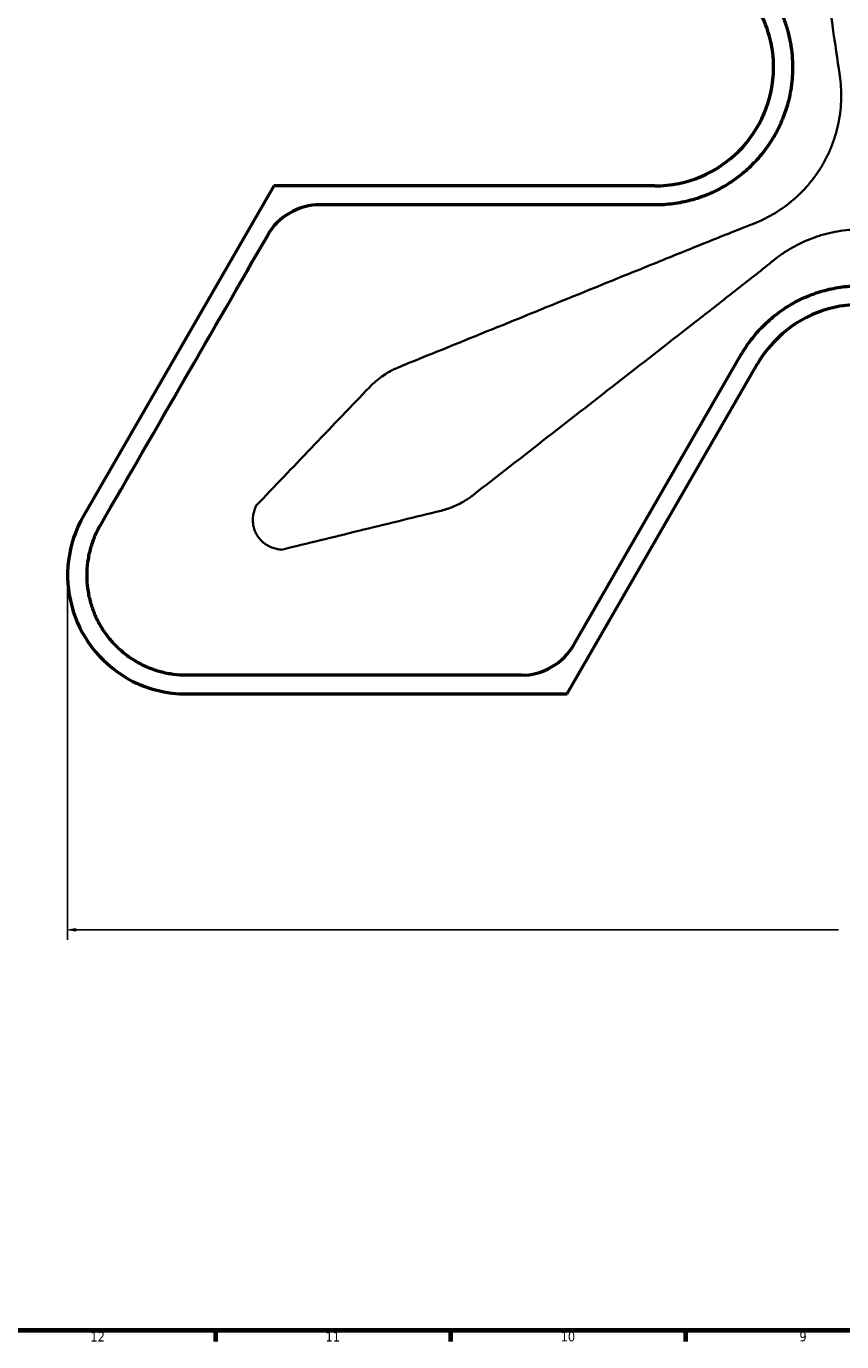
# Model space of a CAD drawing. Header units: inches. Extents: x -446 to 743, y -312 to 529.
# Tile 2 of 7: x -134 to 124, y -295 to 120. Entities that reach past the tile are written whole.
import ezdxf

# ---------------------------------------------------------------- set-up
doc = ezdxf.new("R2010")
doc.units = ezdxf.units.IN
doc.header["$MEASUREMENT"] = 0
for name, color, linetype in [('Dimension (ANSI)', 7, 'Continuous'), ('Visible (ANSI)', 7, 'Continuous'), ('Visible Narrow (ANSI)', 7, 'Continuous')]:
    doc.layers.add(name, color=color, linetype=linetype)

# ---------------------------------------------------------------- blocks, each defined once
blk = doc.blocks.new('block 3')
at = {"color": 7, "lineweight": 70, "true_color": 0xffffff}
blk.add_lwpolyline([(-425.91, -291.92), (-425.91, 508.98), (722.95, 508.98), (722.95, -291.92), (-425.91, -291.92)], dxfattribs=at)
blk = doc.blocks.new('block 16')
at = {"color": 7, "lineweight": 70, "true_color": 0xffffff}
blk.add_lwpolyline([(-74.39, -291.92), (-74.39, -295.37)], dxfattribs=at)
blk = doc.blocks.new('block 18')
at = {"color": 7, "lineweight": 70, "true_color": 0xffffff}
blk.add_lwpolyline([(-0.09, -291.92), (-0.09, -295.37)], dxfattribs=at)
blk = doc.blocks.new('block 20')
at = {"color": 7, "lineweight": 70, "true_color": 0xffffff}
blk.add_lwpolyline([(74.22, -291.92), (74.22, -295.37)], dxfattribs=at)
blk = doc.blocks.new('block 53')
at = {"color": 7, "true_color": 0xffffff, "insert": (110.18, -295.38), "char_height": 3.0476, "attachment_point": 7}
blk.add_mtext('\\fTahoma|b0|i0|c0|p34;\\W1;9', dxfattribs=at)
blk = doc.blocks.new('block 55')
at = {"color": 7, "true_color": 0xffffff, "insert": (34.73, -295.38), "char_height": 3.0476, "attachment_point": 7}
blk.add_mtext('\\fTahoma|b0|i0|c0|p34;\\W1;10', dxfattribs=at)
blk = doc.blocks.new('block 57')
at = {"color": 7, "true_color": 0xffffff, "insert": (-39.57, -295.37), "char_height": 3.0476, "attachment_point": 7}
blk.add_mtext('\\fTahoma|b0|i0|c0|p34;\\W1;11', dxfattribs=at)
blk = doc.blocks.new('block 59')
at = {"color": 7, "true_color": 0xffffff, "insert": (-113.88, -295.37), "char_height": 3.0476, "attachment_point": 7}
blk.add_mtext('\\fTahoma|b0|i0|c0|p34;\\W1;12', dxfattribs=at)
blk = doc.blocks.new('block 2')
for name in ['block 3', 'block 59', 'block 16', 'block 57', 'block 18', 'block 55', 'block 20', 'block 53']:
    blk.add_blockref(name, (0, 0))
blk = doc.blocks.new('block 113')
at = {"layer": 'Visible Narrow (ANSI)', "color": 7, "lineweight": 35, "true_color": 0xffffff}
blk.add_open_spline([(93.99, 57.11), (94.02, 57.12), (94.05, 57.13), (94.08, 57.14), (94.11, 57.15), (94.14, 57.16), (94.18, 57.17), (94.25, 57.2), (94.32, 57.22), (94.38, 57.25), (94.63, 57.34), (94.88, 57.43), (95.13, 57.52), (95.42, 57.63), (95.71, 57.75), (96.01, 57.87)], degree=3, knots=[0, 0, 0, 0, 1, 1, 1, 2, 2, 2, 3, 3, 3, 4, 4, 4, 5, 5, 5, 5], dxfattribs=at)
blk = doc.blocks.new('block 114')
at = {"layer": 'Visible Narrow (ANSI)', "color": 7, "lineweight": 35, "true_color": 0xffffff}
blk.add_open_spline([(96.01, 57.87), (98.27, 58.78), (100.42, 59.87), (102.47, 61.11), (102.48, 61.12), (102.49, 61.13), (102.51, 61.14), (104.54, 62.38), (106.48, 63.78), (108.31, 65.36), (108.33, 65.38), (108.35, 65.39), (108.37, 65.41), (108.81, 65.79), (109.25, 66.18), (109.67, 66.58), (109.69, 66.6), (109.71, 66.62), (109.73, 66.63), (110.15, 67.03), (110.57, 67.44), (110.98, 67.85), (110.99, 67.87), (111.01, 67.89), (111.03, 67.91), (111.86, 68.75), (112.66, 69.64), (113.41, 70.55), (113.43, 70.56), (113.44, 70.58), (113.45, 70.59), (114.21, 71.51), (114.94, 72.46), (115.62, 73.45), (116.32, 74.45), (116.97, 75.48), (117.58, 76.53)], degree=3, knots=[0, 0, 0, 0, 1, 1, 1, 2, 2, 2, 3, 3, 3, 4, 4, 4, 5, 5, 5, 6, 6, 6, 7, 7, 7, 8, 8, 8, 9, 9, 9, 10, 10, 10, 11, 11, 11, 12, 12, 12, 12], dxfattribs=at)
blk = doc.blocks.new('block 115')
at = {"layer": 'Visible Narrow (ANSI)', "color": 7, "lineweight": 35, "true_color": 0xffffff}
blk.add_open_spline([(129.47, 55.94), (129.32, 55.94), (129.17, 55.94), (129.01, 55.94), (128.86, 55.94), (128.71, 55.94), (128.56, 55.93), (128.25, 55.93), (127.95, 55.92), (127.65, 55.91), (127.04, 55.88), (126.44, 55.84), (125.84, 55.79), (124.64, 55.69), (123.45, 55.54), (122.26, 55.34), (121.08, 55.13), (119.9, 54.88), (118.73, 54.58), (118.14, 54.43), (117.56, 54.27), (116.98, 54.09), (116.98, 54.09), (116.98, 54.09), (116.98, 54.09), (116.4, 53.92), (115.82, 53.73), (115.24, 53.53), (115.24, 53.53), (115.24, 53.53), (115.24, 53.53), (112.94, 52.73), (110.73, 51.75), (108.61, 50.59), (108.6, 50.59), (108.6, 50.59), (108.6, 50.59), (107.54, 50.01), (106.5, 49.38), (105.48, 48.72), (104.46, 48.05), (103.47, 47.34), (102.52, 46.59)], degree=3, knots=[0, 0, 0, 0, 1, 1, 1, 2, 2, 2, 3, 3, 3, 4, 4, 4, 5, 5, 5, 6, 6, 6, 7, 7, 7, 8, 8, 8, 9, 9, 9, 10, 10, 10, 11, 11, 11, 12, 12, 12, 13, 13, 13, 14, 14, 14, 14], dxfattribs=at)
blk = doc.blocks.new('block 116')
at = {"layer": 'Visible Narrow (ANSI)', "color": 7, "lineweight": 35, "true_color": 0xffffff}
blk.add_open_spline([(102.52, 46.59), (102.06, 46.23), (101.61, 45.87), (101.17, 45.5), (101.11, 45.45), (101.06, 45.4), (101, 45.36), (100.99, 45.34), (100.97, 45.33), (100.95, 45.31), (100.94, 45.3), (100.93, 45.3), (100.93, 45.29), (100.91, 45.28), (100.9, 45.27), (100.89, 45.26), (100.88, 45.25), (100.88, 45.25), (100.88, 45.25), (100.87, 45.24), (100.87, 45.24), (100.86, 45.24), (100.86, 45.23), (100.85, 45.23), (100.85, 45.22)], degree=3, knots=[0, 0, 0, 0, 1, 1, 1, 2, 2, 2, 3, 3, 3, 4, 4, 4, 5, 5, 5, 6, 6, 6, 7, 7, 7, 8, 8, 8, 8], dxfattribs=at)
blk = doc.blocks.new('block 117')
at = {"layer": 'Visible Narrow (ANSI)', "color": 7, "lineweight": 35, "true_color": 0xffffff}
blk.add_open_spline([(100.85, 45.22), (96.97, 42.14), (93.07, 39.08), (89.17, 36.02), (85.27, 32.96), (81.36, 29.9), (77.45, 26.85), (69.63, 20.75), (61.81, 14.66), (53.98, 8.56), (46.16, 2.47), (38.33, -3.63), (30.5, -9.72), (22.68, -15.82), (14.85, -21.91), (7.03, -28.01)], degree=3, knots=[0, 0, 0, 0, 1, 1, 1, 2, 2, 2, 3, 3, 3, 4, 4, 4, 5, 5, 5, 5], dxfattribs=at)
blk = doc.blocks.new('block 118')
at = {"layer": 'Visible Narrow (ANSI)', "color": 7, "lineweight": 35, "true_color": 0xffffff}
blk.add_open_spline([(7.03, -28.01), (6.96, -28.07), (6.88, -28.13), (6.81, -28.18), (6.79, -28.2), (6.77, -28.21), (6.75, -28.22), (6.66, -28.3), (6.56, -28.37), (6.47, -28.44), (6.28, -28.57), (6.1, -28.7), (5.91, -28.83), (5.9, -28.84), (5.9, -28.84), (5.89, -28.85), (5.52, -29.11), (5.14, -29.36), (4.75, -29.6), (4.73, -29.61), (4.72, -29.62), (4.7, -29.63), (3.93, -30.1), (3.14, -30.54), (2.34, -30.93), (2.3, -30.95), (2.26, -30.97), (2.22, -30.99), (1.43, -31.36), (0.63, -31.71), (-0.19, -32.01), (-0.25, -32.03), (-0.31, -32.06), (-0.38, -32.08), (-0.75, -32.21), (-1.12, -32.34), (-1.49, -32.46), (-1.57, -32.48), (-1.65, -32.51), (-1.72, -32.53), (-1.87, -32.57), (-2.01, -32.62), (-2.15, -32.66), (-2.24, -32.68), (-2.32, -32.71), (-2.41, -32.73), (-2.43, -32.74), (-2.46, -32.75), (-2.48, -32.75), (-2.54, -32.77), (-2.6, -32.78), (-2.65, -32.8), (-2.68, -32.81), (-2.71, -32.81), (-2.74, -32.82), (-2.74, -32.82), (-2.75, -32.82), (-2.75, -32.83), (-2.78, -32.83), (-2.8, -32.84), (-2.82, -32.84)], degree=3, knots=[0, 0, 0, 0, 1, 1, 1, 2, 2, 2, 3, 3, 3, 4, 4, 4, 5, 5, 5, 6, 6, 6, 7, 7, 7, 8, 8, 8, 9, 9, 9, 10, 10, 10, 11, 11, 11, 12, 12, 12, 13, 13, 13, 14, 14, 14, 15, 15, 15, 16, 16, 16, 17, 17, 17, 18, 18, 18, 19, 19, 19, 20, 20, 20, 20], dxfattribs=at)
blk = doc.blocks.new('block 119')
at = {"layer": 'Visible Narrow (ANSI)', "color": 7, "lineweight": 35, "true_color": 0xffffff}
blk.add_open_spline([(-2.82, -32.84), (-2.86, -32.85), (-2.9, -32.86), (-2.95, -32.87), (-2.99, -32.88), (-3.03, -32.89), (-3.07, -32.91)], degree=3, knots=[0, 0, 0, 0, 1, 1, 1, 2, 2, 2, 2], dxfattribs=at)
blk = doc.blocks.new('block 120')
at = {"layer": 'Visible Narrow (ANSI)', "color": 7, "lineweight": 35, "true_color": 0xffffff}
blk.add_open_spline([(-3.07, -32.91), (-11.21, -34.9), (-19.35, -36.89), (-27.48, -38.88), (-35.62, -40.88), (-43.76, -42.87), (-51.9, -44.84)], degree=3, knots=[0, 0, 0, 0, 1, 1, 1, 2, 2, 2, 2], dxfattribs=at)
blk = doc.blocks.new('block 121')
at = {"layer": 'Visible Narrow (ANSI)', "color": 7, "lineweight": 35, "true_color": 0xffffff}
blk.add_open_spline([(-53.47, -45.23), (-53.08, -45.13), (-52.29, -44.94), (-51.9, -44.84)], degree=3, dxfattribs=at)
blk = doc.blocks.new('block 122')
at = {"layer": 'Visible Narrow (ANSI)', "color": 7, "lineweight": 35, "true_color": 0xffffff}
blk.add_open_spline([(-53.47, -45.22), (-53.47, -45.23), (-53.48, -45.22), (-53.48, -45.22), (-53.49, -45.22), (-53.49, -45.22), (-53.5, -45.22), (-53.51, -45.22), (-53.52, -45.22), (-53.53, -45.22), (-53.58, -45.22), (-53.62, -45.21), (-53.67, -45.21), (-53.72, -45.2), (-53.78, -45.19), (-53.84, -45.19), (-53.95, -45.17), (-54.06, -45.16), (-54.18, -45.14), (-54.33, -45.11), (-54.48, -45.09), (-54.64, -45.06), (-54.78, -45.04), (-54.92, -45.01), (-55.06, -44.98), (-55.31, -44.92), (-55.55, -44.86), (-55.79, -44.79), (-55.81, -44.78), (-55.83, -44.77), (-55.85, -44.77), (-56.1, -44.69), (-56.34, -44.61), (-56.58, -44.51), (-56.69, -44.47), (-56.8, -44.43), (-56.91, -44.38), (-57.03, -44.33), (-57.15, -44.27), (-57.27, -44.22), (-57.49, -44.11), (-57.71, -43.99), (-57.92, -43.87), (-57.94, -43.86), (-57.95, -43.85), (-57.97, -43.84), (-58.16, -43.73), (-58.34, -43.61), (-58.52, -43.49), (-58.67, -43.39), (-58.82, -43.28), (-58.96, -43.17), (-59.19, -43), (-59.4, -42.81), (-59.62, -42.62), (-59.7, -42.54), (-59.78, -42.46), (-59.86, -42.38), (-60.11, -42.13), (-60.34, -41.87), (-60.55, -41.6), (-60.83, -41.25), (-61.09, -40.88), (-61.31, -40.49), (-61.32, -40.48), (-61.32, -40.48), (-61.32, -40.47), (-61.55, -40.07), (-61.75, -39.66), (-61.92, -39.23), (-62.04, -38.92), (-62.14, -38.6), (-62.23, -38.28), (-62.26, -38.16), (-62.29, -38.04), (-62.32, -37.92), (-62.38, -37.65), (-62.43, -37.38), (-62.47, -37.1), (-62.49, -36.91), (-62.51, -36.72), (-62.53, -36.52), (-62.54, -36.32), (-62.55, -36.12), (-62.55, -35.91), (-62.55, -35.88), (-62.55, -35.84), (-62.55, -35.81), (-62.55, -35.56), (-62.54, -35.32), (-62.52, -35.07), (-62.51, -34.95), (-62.5, -34.83), (-62.49, -34.72), (-62.44, -34.33), (-62.38, -33.95), (-62.29, -33.57), (-62.29, -33.56), (-62.28, -33.55), (-62.28, -33.54), (-62.22, -33.28), (-62.15, -33.02), (-62.07, -32.77), (-62.03, -32.65), (-61.99, -32.52), (-61.94, -32.4), (-61.94, -32.39), (-61.93, -32.38), (-61.93, -32.36), (-61.87, -32.22), (-61.82, -32.07), (-61.76, -31.93), (-61.7, -31.77), (-61.64, -31.61), (-61.57, -31.46), (-61.56, -31.44), (-61.55, -31.41), (-61.54, -31.39), (-61.53, -31.37), (-61.52, -31.35), (-61.51, -31.34), (-61.51, -31.33), (-61.51, -31.33), (-61.51, -31.32), (-61.5, -31.32), (-61.5, -31.31), (-61.5, -31.31)], degree=3, knots=[0, 0, 0, 0, 1, 1, 1, 2, 2, 2, 3, 3, 3, 4, 4, 4, 5, 5, 5, 6, 6, 6, 7, 7, 7, 8, 8, 8, 9, 9, 9, 10, 10, 10, 11, 11, 11, 12, 12, 12, 13, 13, 13, 14, 14, 14, 15, 15, 15, 16, 16, 16, 17, 17, 17, 18, 18, 18, 19, 19, 19, 20, 20, 20, 21, 21, 21, 22, 22, 22, 23, 23, 23, 24, 24, 24, 25, 25, 25, 26, 26, 26, 27, 27, 27, 28, 28, 28, 29, 29, 29, 30, 30, 30, 31, 31, 31, 32, 32, 32, 33, 33, 33, 34, 34, 34, 35, 35, 35, 36, 36, 36, 37, 37, 37, 38, 38, 38, 39, 39, 39, 40, 40, 40, 41, 41, 41, 42, 42, 42, 42], dxfattribs=at)
blk = doc.blocks.new('block 123')
at = {"layer": 'Visible Narrow (ANSI)', "color": 7, "lineweight": 35, "true_color": 0xffffff}
blk.add_open_spline([(-60.38, -30.14), (-60.66, -30.43), (-61.22, -31.02), (-61.5, -31.31)], degree=3, dxfattribs=at)
blk = doc.blocks.new('block 124')
at = {"layer": 'Visible Narrow (ANSI)', "color": 7, "lineweight": 35, "true_color": 0xffffff}
blk.add_open_spline([(-60.38, -30.14), (-54.61, -24.08), (-48.81, -18.03), (-43.02, -11.98), (-37.22, -5.93), (-31.43, 0.12), (-25.63, 6.17)], degree=3, knots=[0, 0, 0, 0, 1, 1, 1, 2, 2, 2, 2], dxfattribs=at)
blk = doc.blocks.new('block 125')
at = {"layer": 'Visible Narrow (ANSI)', "color": 7, "lineweight": 35, "true_color": 0xffffff}
blk.add_open_spline([(-25.63, 6.17), (-25.6, 6.2), (-25.57, 6.23), (-25.54, 6.27), (-25.51, 6.3), (-25.48, 6.33), (-25.45, 6.36)], degree=3, knots=[0, 0, 0, 0, 1, 1, 1, 2, 2, 2, 2], dxfattribs=at)
blk = doc.blocks.new('block 126')
at = {"layer": 'Visible Narrow (ANSI)', "color": 7, "lineweight": 35, "true_color": 0xffffff}
blk.add_open_spline([(-25.45, 6.36), (-25.44, 6.38), (-25.42, 6.39), (-25.4, 6.41), (-25.4, 6.41), (-25.4, 6.42), (-25.39, 6.42), (-25.31, 6.5), (-25.23, 6.58), (-25.15, 6.66), (-24.98, 6.83), (-24.81, 6.99), (-24.63, 7.16), (-24.28, 7.48), (-23.92, 7.8), (-23.56, 8.11), (-23.51, 8.15), (-23.45, 8.19), (-23.4, 8.23), (-22.72, 8.8), (-22.02, 9.32), (-21.29, 9.82), (-21.26, 9.84), (-21.23, 9.86), (-21.2, 9.88), (-20.45, 10.39), (-19.68, 10.85), (-18.89, 11.27), (-18.88, 11.28), (-18.86, 11.29), (-18.84, 11.3), (-18.45, 11.51), (-18.04, 11.72), (-17.64, 11.91), (-17.63, 11.91), (-17.62, 11.91), (-17.61, 11.92), (-17.4, 12.02), (-17.2, 12.11), (-16.99, 12.2), (-16.89, 12.25), (-16.78, 12.29), (-16.66, 12.34), (-16.58, 12.38), (-16.49, 12.41), (-16.41, 12.45), (-16.39, 12.46), (-16.37, 12.47), (-16.35, 12.47)], degree=3, knots=[0, 0, 0, 0, 1, 1, 1, 2, 2, 2, 3, 3, 3, 4, 4, 4, 5, 5, 5, 6, 6, 6, 7, 7, 7, 8, 8, 8, 9, 9, 9, 10, 10, 10, 11, 11, 11, 12, 12, 12, 13, 13, 13, 14, 14, 14, 15, 15, 15, 16, 16, 16, 16], dxfattribs=at)
blk = doc.blocks.new('block 127')
at = {"layer": 'Visible Narrow (ANSI)', "color": 7, "lineweight": 35, "true_color": 0xffffff}
blk.add_open_spline([(-16.35, 12.47), (-7.15, 16.2), (2.04, 19.93), (11.23, 23.66), (20.42, 27.39), (29.62, 31.12), (38.81, 34.85), (48, 38.58), (57.19, 42.31), (66.38, 46.03), (70.98, 47.89), (75.57, 49.75), (80.17, 51.6), (84.77, 53.44), (89.38, 55.29), (93.99, 57.11)], degree=3, knots=[0, 0, 0, 0, 1, 1, 1, 2, 2, 2, 3, 3, 3, 4, 4, 4, 5, 5, 5, 5], dxfattribs=at)
blk = doc.blocks.new('block 143')
at = {"layer": 'Visible Narrow (ANSI)', "color": 7, "lineweight": 35, "true_color": 0xffffff}
blk.add_open_spline([(117.58, 76.53), (117.66, 76.66), (117.74, 76.8), (117.81, 76.93), (117.88, 77.06), (117.96, 77.19), (118.03, 77.33), (118.18, 77.59), (118.32, 77.86), (118.46, 78.13), (118.74, 78.67), (119.01, 79.21), (119.27, 79.75), (119.78, 80.84), (120.24, 81.95), (120.66, 83.08), (121.08, 84.21), (121.45, 85.35), (121.78, 86.52), (121.94, 87.1), (122.09, 87.69), (122.23, 88.28), (122.23, 88.28), (122.23, 88.28), (122.23, 88.28), (122.37, 88.87), (122.49, 89.46), (122.61, 90.06), (122.61, 90.06), (122.61, 90.07), (122.61, 90.07), (123.07, 92.46), (123.32, 94.86), (123.38, 97.28), (123.38, 97.28), (123.38, 97.29), (123.38, 97.29), (123.41, 98.5), (123.39, 99.71), (123.32, 100.92), (123.25, 102.14), (123.13, 103.35), (122.96, 104.55)], degree=3, knots=[0, 0, 0, 0, 1, 1, 1, 2, 2, 2, 3, 3, 3, 4, 4, 4, 5, 5, 5, 6, 6, 6, 7, 7, 7, 8, 8, 8, 9, 9, 9, 10, 10, 10, 11, 11, 11, 12, 12, 12, 13, 13, 13, 14, 14, 14, 14], dxfattribs=at)
blk = doc.blocks.new('block 144')
at = {"layer": 'Visible Narrow (ANSI)', "color": 7, "lineweight": 35, "true_color": 0xffffff}
blk.add_open_spline([(122.96, 104.55), (122.88, 105.13), (122.79, 105.7), (122.69, 106.27), (122.67, 106.34), (122.66, 106.41), (122.65, 106.48), (122.64, 106.5), (122.64, 106.52), (122.64, 106.55), (122.63, 106.56), (122.63, 106.57), (122.63, 106.58), (122.63, 106.6), (122.62, 106.61), (122.62, 106.63), (122.62, 106.63), (122.62, 106.64), (122.62, 106.64), (122.62, 106.65), (122.62, 106.66), (122.61, 106.66), (122.61, 106.67), (122.61, 106.67), (122.61, 106.68)], degree=3, knots=[0, 0, 0, 0, 1, 1, 1, 2, 2, 2, 3, 3, 3, 4, 4, 4, 5, 5, 5, 6, 6, 6, 7, 7, 7, 8, 8, 8, 8], dxfattribs=at)
blk = doc.blocks.new('block 145')
at = {"layer": 'Visible Narrow (ANSI)', "color": 7, "lineweight": 35, "true_color": 0xffffff}
blk.add_open_spline([(122.61, 106.68), (121.88, 111.58), (121.17, 116.49), (120.48, 121.4), (119.78, 126.3), (119.09, 131.21), (118.4, 136.13), (117.02, 145.95), (115.66, 155.77), (114.29, 165.6), (112.93, 175.42), (111.56, 185.25), (110.2, 195.07), (108.83, 204.9), (107.46, 214.72), (106.1, 224.55)], degree=3, knots=[0, 0, 0, 0, 1, 1, 1, 2, 2, 2, 3, 3, 3, 4, 4, 4, 5, 5, 5, 5], dxfattribs=at)
blk = doc.blocks.new('block 169')
at = {"layer": 'Visible (ANSI)', "color": 7, "lineweight": 50, "true_color": 0xffffff}
blk.add_lwpolyline([(23.94, -84.75), (23.94, -84.75)], dxfattribs=at)
blk = doc.blocks.new('block 170')
at = {"layer": 'Visible (ANSI)', "color": 7, "lineweight": 50, "true_color": 0xffffff}
blk.add_lwpolyline([(-43.12, 63.59), (-43.12, 63.59)], dxfattribs=at)
blk = doc.blocks.new('block 173')
at = {"layer": 'Visible (ANSI)', "color": 7, "lineweight": 50, "true_color": 0xffffff}
blk.add_lwpolyline([(64.49, 69.7), (-55.87, 69.7)], dxfattribs=at)
blk = doc.blocks.new('block 174')
at = {"layer": 'Visible (ANSI)', "color": 7, "lineweight": 50, "true_color": 0xffffff}
blk.add_lwpolyline([(-55.84, 69.64), (-55.87, 69.7)], dxfattribs=at)
blk = doc.blocks.new('block 177')
at = {"layer": 'Visible (ANSI)', "color": 7, "lineweight": 50, "true_color": 0xffffff}
blk.add_lwpolyline([(-83.58, -90.78), (36.78, -90.78)], dxfattribs=at)
blk = doc.blocks.new('block 178')
at = {"layer": 'Visible (ANSI)', "color": 7, "lineweight": 50, "true_color": 0xffffff}
blk.add_lwpolyline([(36.75, -90.72), (36.78, -90.78)], dxfattribs=at)
blk = doc.blocks.new('block 181')
at = {"layer": 'Visible (ANSI)', "color": 7, "lineweight": 50, "true_color": 0xffffff}
blk.add_open_spline([(64.49, 69.7), (85.2, 69.7), (101.99, 86.49), (101.99, 107.19), (102.29, 112.65), (99.95, 121.37), (96.96, 125.94)], degree=3, knots=[0, 0, 0, 0, 1, 1, 1, 2, 2, 2, 2], dxfattribs=at)
blk = doc.blocks.new('block 189')
at = {"layer": 'Visible (ANSI)', "color": 7, "lineweight": 50, "true_color": 0xffffff}
blk.add_lwpolyline([(-55.87, 69.7), (-116.06, -34.54)], dxfattribs=at)
blk = doc.blocks.new('block 190')
at = {"layer": 'Visible (ANSI)', "color": 7, "lineweight": 50, "true_color": 0xffffff}
blk.add_open_spline([(-116.06, -34.54), (-126.41, -52.47), (-120.26, -75.4), (-102.33, -85.76), (-97.75, -88.75), (-89.04, -91.08), (-83.58, -90.78)], degree=3, knots=[0, 0, 0, 0, 1, 1, 1, 2, 2, 2, 2], dxfattribs=at)
blk = doc.blocks.new('block 191')
at = {"layer": 'Visible (ANSI)', "color": 7, "lineweight": 50, "true_color": 0xffffff}
blk.add_lwpolyline([(36.78, -90.78), (96.96, 13.46)], dxfattribs=at)
blk = doc.blocks.new('block 192')
at = {"layer": 'Visible (ANSI)', "color": 7, "lineweight": 50, "true_color": 0xffffff}
blk.add_open_spline([(161.91, 13.46), (151.55, 31.39), (128.62, 37.54), (110.69, 27.18), (105.81, 24.71), (99.43, 18.34), (96.96, 13.46)], degree=3, knots=[0, 0, 0, 0, 1, 1, 1, 2, 2, 2, 2], dxfattribs=at)
blk = doc.blocks.new('block 195')
at = {"layer": 'Visible (ANSI)', "color": 7, "lineweight": 50, "true_color": 0xffffff}
blk.add_open_spline([(102.19, 85.42), (101.24, 83.77), (100.19, 82.2), (99.04, 80.7), (97.89, 79.2), (96.65, 77.78), (95.3, 76.43), (94.63, 75.76), (93.93, 75.1), (93.21, 74.47), (93.21, 74.47), (93.21, 74.47), (93.21, 74.47), (92.49, 73.84), (91.76, 73.24), (91.01, 72.66), (91.01, 72.66), (91.01, 72.66), (91.01, 72.66), (89.51, 71.51), (87.94, 70.46), (86.3, 69.51), (85.48, 69.04), (84.65, 68.59), (83.79, 68.17), (82.94, 67.75), (82.07, 67.35), (81.19, 66.99), (79.42, 66.26), (77.63, 65.65), (75.8, 65.16), (73.98, 64.67), (72.12, 64.3), (70.24, 64.05), (68.36, 63.8), (66.44, 63.67), (64.53, 63.67)], degree=3, knots=[0, 0, 0, 0, 1, 1, 1, 2, 2, 2, 3, 3, 3, 4, 4, 4, 5, 5, 5, 6, 6, 6, 7, 7, 7, 8, 8, 8, 9, 9, 9, 10, 10, 10, 11, 11, 11, 12, 12, 12, 12], dxfattribs=at)
blk = doc.blocks.new('block 196')
at = {"layer": 'Visible (ANSI)', "color": 7, "lineweight": 50, "true_color": 0xffffff}
blk.add_lwpolyline([(64.53, 63.67), (-41.41, 63.67)], dxfattribs=at)
blk = doc.blocks.new('block 197')
at = {"layer": 'Visible (ANSI)', "color": 7, "lineweight": 50, "true_color": 0xffffff}
blk.add_open_spline([(-41.41, 63.67), (-47.65, 63.98), (-55, 59.74), (-57.86, 54.17)], degree=3, dxfattribs=at)
blk = doc.blocks.new('block 198')
at = {"layer": 'Visible (ANSI)', "color": 7, "lineweight": 50, "true_color": 0xffffff}
blk.add_open_spline([(-57.86, 54.17), (-66.69, 38.88), (-75.51, 23.59), (-84.34, 8.3), (-93.17, -6.99), (-102, -22.28), (-110.82, -37.57)], degree=3, knots=[0, 0, 0, 0, 1, 1, 1, 2, 2, 2, 2], dxfattribs=at)
blk = doc.blocks.new('block 199')
at = {"layer": 'Visible (ANSI)', "color": 7, "lineweight": 50, "true_color": 0xffffff}
blk.add_open_spline([(-110.82, -37.57), (-111.52, -38.77), (-112.12, -40), (-112.65, -41.27), (-113.17, -42.53), (-113.61, -43.83), (-113.97, -45.15), (-114.14, -45.81), (-114.3, -46.49), (-114.44, -47.17), (-114.57, -47.84), (-114.68, -48.53), (-114.77, -49.21), (-114.95, -50.57), (-115.04, -51.94), (-115.04, -53.31), (-115.04, -54.68), (-114.96, -56.04), (-114.78, -57.42), (-114.69, -58.1), (-114.57, -58.79), (-114.44, -59.46), (-114.3, -60.14), (-114.15, -60.81), (-113.97, -61.47), (-113.62, -62.79), (-113.18, -64.09), (-112.65, -65.35), (-112.39, -65.99), (-112.11, -66.61), (-111.8, -67.23), (-111.5, -67.85), (-111.17, -68.46), (-110.82, -69.06), (-110.14, -70.26), (-109.37, -71.4), (-108.54, -72.48), (-107.71, -73.57), (-106.81, -74.6), (-105.83, -75.57), (-105.35, -76.06), (-104.84, -76.54), (-104.32, -76.99), (-103.8, -77.45), (-103.27, -77.88), (-102.72, -78.3), (-101.64, -79.14), (-100.5, -79.9), (-99.31, -80.58), (-98.72, -80.92), (-98.12, -81.25), (-97.5, -81.55), (-96.88, -81.86), (-96.25, -82.14), (-95.61, -82.41), (-94.33, -82.94), (-93.03, -83.38), (-91.71, -83.73), (-90.39, -84.09), (-89.05, -84.36), (-87.69, -84.54), (-86.32, -84.72), (-84.93, -84.81), (-83.55, -84.81)], degree=3, knots=[0, 0, 0, 0, 1, 1, 1, 2, 2, 2, 3, 3, 3, 4, 4, 4, 5, 5, 5, 6, 6, 6, 7, 7, 7, 8, 8, 8, 9, 9, 9, 10, 10, 10, 11, 11, 11, 12, 12, 12, 13, 13, 13, 14, 14, 14, 15, 15, 15, 16, 16, 16, 17, 17, 17, 18, 18, 18, 19, 19, 19, 20, 20, 20, 21, 21, 21, 21], dxfattribs=at)
blk = doc.blocks.new('block 200')
at = {"layer": 'Visible (ANSI)', "color": 7, "lineweight": 50, "true_color": 0xffffff}
blk.add_open_spline([(-83.55, -84.81), (-65.89, -84.81), (-48.24, -84.81), (-30.58, -84.81), (-21.75, -84.81), (-12.92, -84.81), (-4.08, -84.81), (0.32, -84.81), (4.73, -84.81), (9.14, -84.81), (11.34, -84.81), (13.55, -84.81), (15.76, -84.81), (16.86, -84.81), (17.96, -84.81), (19.07, -84.81), (19.62, -84.81), (20.17, -84.81), (20.73, -84.81), (21, -84.81), (21.28, -84.81), (21.56, -84.81), (21.69, -84.81), (21.83, -84.81), (21.97, -84.81), (22.04, -84.81), (22.11, -84.81), (22.18, -84.81), (22.21, -84.81), (22.25, -84.81), (22.28, -84.81), (22.32, -84.81), (22.35, -84.81), (22.38, -84.81)], degree=3, knots=[0, 0, 0, 0, 1, 1, 1, 2, 2, 2, 3, 3, 3, 4, 4, 4, 5, 5, 5, 6, 6, 6, 7, 7, 7, 8, 8, 8, 9, 9, 9, 10, 10, 10, 11, 11, 11, 11], dxfattribs=at)
blk = doc.blocks.new('block 201')
at = {"layer": 'Visible (ANSI)', "color": 7, "lineweight": 50, "true_color": 0xffffff}
blk.add_open_spline([(22.38, -84.81), (28.63, -85.12), (35.98, -80.88), (38.84, -75.31)], degree=3, dxfattribs=at)
blk = doc.blocks.new('block 202')
at = {"layer": 'Visible (ANSI)', "color": 7, "lineweight": 50, "true_color": 0xffffff}
blk.add_lwpolyline([(38.84, -75.31), (91.8, 16.43)], dxfattribs=at)
blk = doc.blocks.new('block 203')
at = {"layer": 'Visible (ANSI)', "color": 7, "lineweight": 50, "true_color": 0xffffff}
blk.add_open_spline([(91.8, 16.43), (92.76, 18.09), (93.82, 19.66), (94.97, 21.16), (96.12, 22.66), (97.36, 24.08), (98.7, 25.42), (99.37, 26.09), (100.07, 26.74), (100.79, 27.37), (101.51, 28.01), (102.24, 28.61), (103, 29.19), (104.51, 30.35), (106.08, 31.4), (107.71, 32.34), (109.35, 33.29), (111.05, 34.13), (112.81, 34.86), (112.81, 34.86), (112.81, 34.86), (112.81, 34.86), (113.69, 35.22), (114.59, 35.56), (115.49, 35.87), (115.49, 35.87), (115.49, 35.87), (115.49, 35.87), (116.39, 36.17), (117.3, 36.45), (118.21, 36.69), (118.21, 36.69), (118.22, 36.69), (118.22, 36.69), (120.04, 37.18), (121.89, 37.55), (123.77, 37.8), (123.77, 37.8), (123.77, 37.8), (123.77, 37.8), (124.71, 37.92), (125.65, 38.02), (126.6, 38.08), (127.55, 38.14), (128.51, 38.17), (129.47, 38.17), (129.47, 38.17), (129.47, 38.17), (129.47, 38.17)], degree=3, knots=[0, 0, 0, 0, 1, 1, 1, 2, 2, 2, 3, 3, 3, 4, 4, 4, 5, 5, 5, 6, 6, 6, 7, 7, 7, 8, 8, 8, 9, 9, 9, 10, 10, 10, 11, 11, 11, 12, 12, 12, 13, 13, 13, 14, 14, 14, 15, 15, 15, 16, 16, 16, 16], dxfattribs=at)
blk = doc.blocks.new('block 221')
at = {"layer": 'Visible (ANSI)', "color": 7, "lineweight": 50, "true_color": 0xffffff}
blk.add_open_spline([(102.19, 128.91), (102.28, 128.76), (102.37, 128.6), (102.46, 128.44), (103.05, 127.39), (103.69, 126.14), (104.32, 124.72), (104.38, 124.6), (104.43, 124.47), (104.48, 124.35), (104.53, 124.23), (104.58, 124.12), (104.63, 124), (105.18, 122.69), (105.66, 121.36), (106.08, 120.01), (106.24, 119.49), (106.39, 118.96), (106.53, 118.44), (106.78, 117.51), (107, 116.59), (107.18, 115.66), (107.24, 115.37), (107.29, 115.09), (107.35, 114.8), (107.46, 114.15), (107.56, 113.49), (107.65, 112.83), (107.81, 111.61), (107.92, 110.38), (107.98, 109.14), (108, 108.62), (108.01, 108.11), (108.02, 107.59), (108.02, 107.45), (108.02, 107.31), (108.02, 107.17), (108.02, 106.42), (108, 105.66), (107.96, 104.91), (107.93, 104.33), (107.89, 103.74), (107.84, 103.16), (107.79, 102.68), (107.74, 102.21), (107.68, 101.73), (107.67, 101.65), (107.66, 101.58), (107.65, 101.5), (107.57, 100.91), (107.48, 100.32), (107.38, 99.73), (107.32, 99.38), (107.25, 99.03), (107.18, 98.68), (107.08, 98.13), (106.96, 97.59), (106.83, 97.05), (106.74, 96.67), (106.64, 96.29), (106.54, 95.91), (106.31, 95.06), (106.06, 94.22), (105.78, 93.4), (105.53, 92.65), (105.26, 91.91), (104.97, 91.17), (104.96, 91.13), (104.94, 91.09), (104.93, 91.05), (104.86, 90.88), (104.79, 90.71), (104.72, 90.54), (104.48, 89.96), (104.23, 89.39), (103.97, 88.83), (103.93, 88.74), (103.89, 88.65), (103.84, 88.57), (103.81, 88.49), (103.77, 88.41), (103.73, 88.33), (103.3, 87.44), (102.91, 86.7), (102.62, 86.17), (102.42, 85.82), (102.28, 85.56), (102.19, 85.42)], degree=3, knots=[0, 0, 0, 0, 1, 1, 1, 2, 2, 2, 3, 3, 3, 4, 4, 4, 5, 5, 5, 6, 6, 6, 7, 7, 7, 8, 8, 8, 9, 9, 9, 10, 10, 10, 11, 11, 11, 12, 12, 12, 13, 13, 13, 14, 14, 14, 15, 15, 15, 16, 16, 16, 17, 17, 17, 18, 18, 18, 19, 19, 19, 20, 20, 20, 21, 21, 21, 22, 22, 22, 23, 23, 23, 24, 24, 24, 25, 25, 25, 26, 26, 26, 27, 27, 27, 28, 28, 28, 29, 29, 29, 29], dxfattribs=at)
blk = doc.blocks.new('block 317')
at = {"layer": 'Dimension (ANSI)', "color": 7, "lineweight": 25, "true_color": 0xffffff}
blk.add_lwpolyline([(-121.08, -54.88), (-121.08, -168.45)], dxfattribs=at)
blk = doc.blocks.new('block 319')
at = {"layer": 'Dimension (ANSI)', "color": 7, "lineweight": 25, "true_color": 0xffffff}
blk.add_lwpolyline([(-118.58, -165.27), (122.48, -165.27)], dxfattribs=at)
blk = doc.blocks.new('block 321')
at = {"layer": 'Dimension (ANSI)', "true_color": 0xffffff}
h = blk.add_hatch(color=7, dxfattribs=at)
h.dxf.hatch_style = 2
h.paths.add_polyline_path([(-118.58, -164.85), (-118.58, -165.69), (-121.08, -165.27)])
at = {"layer": 'Dimension (ANSI)', "lineweight": 0}
blk.add_lwpolyline([(-118.58, -164.85), (-118.58, -165.69), (-121.08, -165.27), (-118.58, -164.85)], dxfattribs=at)
blk = doc.blocks.new('block 324')
at = {"layer": 'Dimension (ANSI)', "lineweight": 0}
blk.add_lwpolyline([(-121.08, -53.28), (-121.08, -53.28)], dxfattribs=at)
blk = doc.blocks.new('block 316')
at = {"layer": 'Dimension (ANSI)'}
for name in ['block 324', 'block 317', 'block 321', 'block 319']:
    blk.add_blockref(name, (0, 0), dxfattribs=at)

msp = doc.modelspace()

# ---------------------------------------------------------------- block references
msp.add_blockref('block 2', (0, 0))
at = {"layer": 'Dimension (ANSI)'}
msp.add_blockref('block 316', (0, 0), dxfattribs=at)
at = {"layer": 'Visible (ANSI)'}
for name in ['block 221', 'block 181', 'block 195', 'block 189', 'block 173', 'block 174', 'block 197', 'block 170', 'block 196', 'block 198', 'block 203', 'block 192', 'block 191', 'block 202', 'block 190', 'block 199', 'block 201', 'block 200', 'block 169', 'block 177', 'block 178']:
    msp.add_blockref(name, (0, 0), dxfattribs=at)
at = {"layer": 'Visible Narrow (ANSI)'}
for name in ['block 145', 'block 143', 'block 144', 'block 114', 'block 127', 'block 113', 'block 115', 'block 116', 'block 117', 'block 126', 'block 124', 'block 125', 'block 118', 'block 122', 'block 123', 'block 120', 'block 119', 'block 121']:
    msp.add_blockref(name, (0, 0), dxfattribs=at)

doc.saveas('drawing.dxf')
